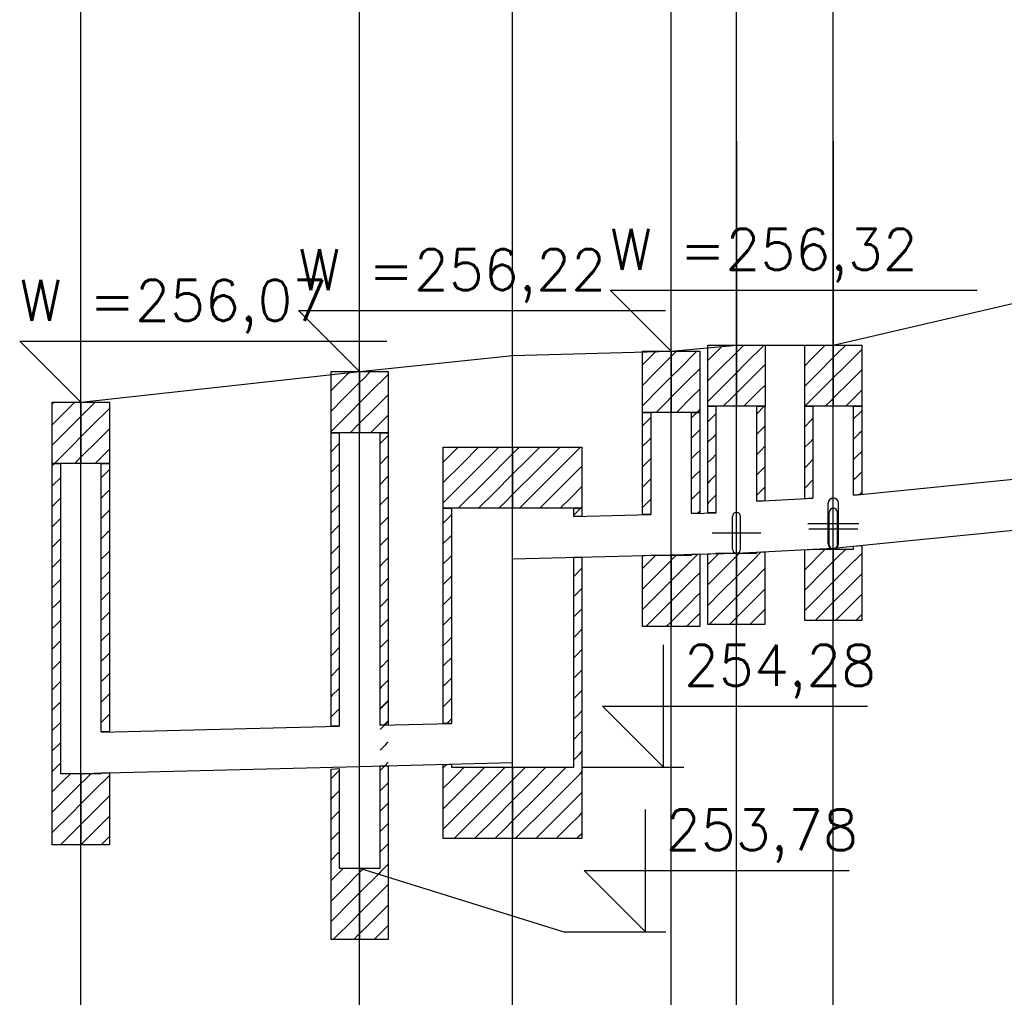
# Model space of a CAD drawing. Extents: x -1374 to -874, y -87 to 221.
# Tile 4 of 10: x -1280 to -1232, y 73 to 121. Entities that reach past the tile are written whole.
import ezdxf

# ---------------------------------------------------------------- set-up
doc = ezdxf.new("R2010")
doc.units = 0
doc.header["$MEASUREMENT"] = 0
for name, color, linetype in [('cienka', 7, 'Continuous'), ('cienka2', 1, 'Continuous'), ('gruba', 3, 'Continuous'), ('srednia', 2, 'Continuous')]:
    doc.layers.add(name, color=color, linetype=linetype)
doc.styles.add('ROMANS', font='ROMANS')

# ---------------------------------------------------------------- blocks, each defined once
blk = doc.blocks.new('*X111')
at = {"layer": 'srednia', "color": 2, "linetype": 'Continuous', "ltscale": 0.01}
for p, q in [((-0.001368, 0.110632), (-0.0014, 0.1106)), ((-0.0013, 0.1107), (-0.001368, 0.110632)), ((-0.0003, 0.1107), (-0.00105, 0.10995)), ((-0.00105, 0.10995), (-0.0014, 0.1096)), ((0, 0.11), (-0.000732, 0.109268)), ((-0.000732, 0.109268), (-0.0014, 0.1086)), ((0, 0.109), (-0.000414, 0.108586)), ((-0.000414, 0.108586), (-0.0013, 0.1077)), ((-0.000095, 0.107905), (-0.0003, 0.1077)), ((0, 0.108), (-0.000095, 0.107905))]:
    blk.add_line(p, q, dxfattribs=at)
blk = doc.blocks.new('*X112')
at = {"layer": 'srednia', "color": 2, "linetype": 'Continuous', "ltscale": 0.01}
for p, q in [((0.0007, 0.1107), (0.000223, 0.110223)), ((0.000223, 0.110223), (0, 0.11)), ((0.0014, 0.1104), (0.000541, 0.109541)), ((0.000541, 0.109541), (0, 0.109)), ((0.0014, 0.1094), (0.000859, 0.108859)), ((0.000859, 0.108859), (0, 0.108)), ((0.001177, 0.108177), (0.0007, 0.1077)), ((0.0014, 0.1084), (0.001177, 0.108177))]:
    blk.add_line(p, q, dxfattribs=at)
blk = doc.blocks.new('*X113')
at = {"layer": 'srednia', "color": 2, "linetype": 'Continuous', "ltscale": 0.01}
for p, q in [((0.0132, 0.1122), (0.012565, 0.111565)), ((0.012565, 0.111565), (0.012269, 0.111269)), ((0.013669, 0.111669), (0.012883, 0.110883)), ((0.012883, 0.110883), (0.012269, 0.110269)), ((0.013669, 0.110669), (0.013201, 0.110201)), ((0.013201, 0.110201), (0.012269, 0.109269)), ((0.013669, 0.109669), (0.01352, 0.10952)), ((0.01352, 0.10952), (0.0132, 0.1092))]:
    blk.add_line(p, q, dxfattribs=at)
blk = doc.blocks.new('*X114')
at = {"layer": 'srednia', "color": 2, "linetype": 'Continuous', "ltscale": 0.01}
for p, q in [((0.0142, 0.1122), (0.013838, 0.111838)), ((0.015069, 0.112069), (0.014156, 0.111156)), ((0.013838, 0.111838), (0.013669, 0.111669)), ((0.014156, 0.111156), (0.013669, 0.110669)), ((0.015069, 0.111069), (0.014474, 0.110474)), ((0.014474, 0.110474), (0.013669, 0.109669)), ((0.014792, 0.109792), (0.0142, 0.1092)), ((0.015069, 0.110069), (0.014792, 0.109792))]:
    blk.add_line(p, q, dxfattribs=at)
blk = doc.blocks.new('*X115')
at = {"layer": 'srednia', "color": 2, "linetype": 'Continuous', "ltscale": 0.01}
for p, q in [((0.018157, 0.108157), (0.017769, 0.107769)), ((0.0185, 0.1085), (0.018157, 0.108157)), ((0.0195, 0.1085), (0.018688, 0.107688)), ((0.0205, 0.1085), (0.01922, 0.10722)), ((0.021169, 0.108169), (0.019751, 0.106751)), ((0.018688, 0.107688), (0.017769, 0.106769)), ((0.01922, 0.10722), (0.017769, 0.105769)), ((0.019751, 0.106751), (0.0185, 0.1055)), ((0.021169, 0.107169), (0.020282, 0.106282)), ((0.020282, 0.106282), (0.0195, 0.1055)), ((0.020813, 0.105813), (0.0205, 0.1055)), ((0.021169, 0.106169), (0.020813, 0.105813))]:
    blk.add_line(p, q, dxfattribs=at)
blk = doc.blocks.new('*X116')
at = {"layer": 'srednia', "color": 2, "linetype": 'Continuous', "ltscale": 0.01}
for p, q in [((0.021345, 0.108345), (0.021169, 0.108169)), ((0.0215, 0.1085), (0.021345, 0.108345)), ((0.0225, 0.1085), (0.021876, 0.107876)), ((0.0235, 0.1085), (0.022407, 0.107407)), ((0.0245, 0.1085), (0.022938, 0.106938)), ((0.021876, 0.107876), (0.021169, 0.107169)), ((0.022407, 0.107407), (0.021169, 0.106169)), ((0.024569, 0.107569), (0.02347, 0.10647)), ((0.022938, 0.106938), (0.0215, 0.1055)), ((0.02347, 0.10647), (0.0225, 0.1055)), ((0.024569, 0.106569), (0.024001, 0.106001)), ((0.024001, 0.106001), (0.0235, 0.1055)), ((0.024532, 0.105532), (0.0245, 0.1055)), ((0.024569, 0.105569), (0.024532, 0.105532))]:
    blk.add_line(p, q, dxfattribs=at)
blk = doc.blocks.new('*X117')
at = {"layer": 'srednia', "color": 2, "linetype": 'Continuous', "ltscale": 0.01}
for p, q in [((0.0282, 0.1132), (0.027753, 0.112753)), ((0.027753, 0.112753), (0.027545, 0.112545)), ((0.028945, 0.112945), (0.028071, 0.112071)), ((0.028071, 0.112071), (0.027545, 0.111545)), ((0.028945, 0.111945), (0.02839, 0.11139)), ((0.02839, 0.11139), (0.027545, 0.110545)), ((0.028708, 0.110708), (0.0282, 0.1102)), ((0.028945, 0.110945), (0.028708, 0.110708))]:
    blk.add_line(p, q, dxfattribs=at)
blk = doc.blocks.new('*X118')
at = {"layer": 'srednia', "color": 2, "linetype": 'Continuous', "ltscale": 0.01}
for p, q in [((0.029026, 0.113026), (0.028945, 0.112945)), ((0.0292, 0.1132), (0.029026, 0.113026)), ((0.0302, 0.1132), (0.029344, 0.112344)), ((0.029344, 0.112344), (0.028945, 0.111945)), ((0.030345, 0.112345), (0.029662, 0.111662)), ((0.029662, 0.111662), (0.028945, 0.110945)), ((0.030345, 0.111345), (0.02998, 0.11098)), ((0.02998, 0.11098), (0.0292, 0.1102)), ((0.030299, 0.110299), (0.0302, 0.1102)), ((0.030345, 0.110345), (0.030299, 0.110299))]:
    blk.add_line(p, q, dxfattribs=at)
blk = doc.blocks.new('*X119')
at = {"layer": 'srednia', "color": 2, "linetype": 'Continuous', "ltscale": 0.01}
for p, q in [((0.0315, 0.1135), (0.030985, 0.112985)), ((0.030985, 0.112985), (0.030745, 0.112745)), ((0.032145, 0.113145), (0.031303, 0.112303)), ((0.031303, 0.112303), (0.030745, 0.111745)), ((0.032145, 0.112145), (0.031621, 0.111621)), ((0.031621, 0.111621), (0.030745, 0.110745)), ((0.032145, 0.111145), (0.03194, 0.11094)), ((0.03194, 0.11094), (0.0315, 0.1105))]:
    blk.add_line(p, q, dxfattribs=at)
blk = doc.blocks.new('*X120')
at = {"layer": 'srednia', "color": 2, "linetype": 'Continuous', "ltscale": 0.01}
for p, q in [((0.0325, 0.1135), (0.032258, 0.113258)), ((0.0335, 0.1135), (0.032576, 0.112576)), ((0.032258, 0.113258), (0.032145, 0.113145)), ((0.032576, 0.112576), (0.032145, 0.112145)), ((0.033545, 0.112545), (0.032894, 0.111894)), ((0.032894, 0.111894), (0.032145, 0.111145)), ((0.033545, 0.111545), (0.033212, 0.111212)), ((0.033212, 0.111212), (0.0325, 0.1105)), ((0.03353, 0.11053), (0.0335, 0.1105)), ((0.033545, 0.110545), (0.03353, 0.11053))]:
    blk.add_line(p, q, dxfattribs=at)
blk = doc.blocks.new('*X121')
at = {"layer": 'srednia', "color": 2, "linetype": 'Continuous', "ltscale": 0.01}
for p, q in [((0.035495, 0.113495), (0.035493, 0.113493)), ((0.0355, 0.1135), (0.035495, 0.113495)), ((0.0365, 0.1135), (0.035813, 0.112813)), ((0.035813, 0.112813), (0.035493, 0.112493)), ((0.036893, 0.112893), (0.036131, 0.112131)), ((0.036131, 0.112131), (0.035493, 0.111493)), ((0.036893, 0.111893), (0.03645, 0.11145)), ((0.03645, 0.11145), (0.0355, 0.1105)), ((0.036768, 0.110768), (0.0365, 0.1105)), ((0.036893, 0.110893), (0.036768, 0.110768))]:
    blk.add_line(p, q, dxfattribs=at)
blk = doc.blocks.new('*X122')
at = {"layer": 'srednia', "color": 2, "linetype": 'Continuous', "ltscale": 0.01}
for p, q in [((0.0375, 0.1135), (0.037086, 0.113086)), ((0.037086, 0.113086), (0.036893, 0.112893)), ((0.038293, 0.113293), (0.037404, 0.112404)), ((0.037404, 0.112404), (0.036893, 0.111893)), ((0.038293, 0.112293), (0.037722, 0.111722)), ((0.037722, 0.111722), (0.036893, 0.110893)), ((0.038041, 0.111041), (0.0375, 0.1105)), ((0.038293, 0.111293), (0.038041, 0.111041))]:
    blk.add_line(p, q, dxfattribs=at)
blk = doc.blocks.new('*X129')
at = {"layer": 'srednia', "color": 2, "linetype": 'Continuous', "ltscale": 0.01}
for p, q in [((-0.001397, 0.107603), (-0.0013, 0.1077)), ((-0.0014, 0.1076), (-0.001397, 0.107603)), ((-0.001372, 0.106628), (-0.001, 0.107)), ((-0.0014, 0.1066), (-0.001372, 0.106628)), ((-0.001346, 0.105654), (-0.001, 0.106)), ((-0.0014, 0.1056), (-0.001346, 0.105654)), ((-0.001321, 0.104679), (-0.001, 0.105)), ((-0.0014, 0.1046), (-0.001321, 0.104679)), ((-0.001295, 0.103705), (-0.001, 0.104)), ((-0.0014, 0.1036), (-0.001295, 0.103705)), ((-0.001269, 0.102731), (-0.001, 0.103)), ((-0.0014, 0.1026), (-0.001269, 0.102731)), ((-0.001244, 0.101756), (-0.001, 0.102)), ((-0.0014, 0.1016), (-0.001244, 0.101756)), ((-0.001218, 0.100782), (-0.001, 0.101)), ((-0.0014, 0.1006), (-0.001218, 0.100782)), ((-0.001192, 0.099808), (-0.001, 0.1)), ((-0.0014, 0.0996), (-0.001192, 0.099808)), ((-0.001167, 0.098833), (-0.001, 0.099)), ((-0.0014, 0.0986), (-0.001167, 0.098833)), ((-0.0014, 0.0976), (-0.001141, 0.097859)), ((-0.001141, 0.097859), (-0.001, 0.098)), ((-0.0014, 0.0966), (-0.001115, 0.096885)), ((-0.001115, 0.096885), (-0.001, 0.097)), ((-0.0014, 0.0956), (-0.00109, 0.09591)), ((-0.00109, 0.09591), (-0.001, 0.096)), ((-0.0014, 0.0946), (-0.001064, 0.094936)), ((-0.001064, 0.094936), (-0.001, 0.095)), ((-0.0014, 0.0936), (-0.001038, 0.093962)), ((-0.001038, 0.093962), (-0.001, 0.094)), ((-0.0014, 0.0926), (-0.001013, 0.092987)), ((-0.001013, 0.092987), (-0.001, 0.093)), ((-0.0005, 0.0925), (-0.000889, 0.092111)), ((-0.001065, 0.091935), (-0.0014, 0.0916)), ((-0.000889, 0.092111), (-0.001065, 0.091935)), ((0, 0.092), (-0.000667, 0.091333)), ((-0.000667, 0.091333), (-0.001194, 0.090806)), ((-0.001194, 0.090806), (-0.0014, 0.0906)), ((0, 0.091), (-0.000444, 0.090556)), ((-0.000444, 0.090556), (-0.001323, 0.089677)), ((0, 0.09), (-0.000222, 0.089778)), ((-0.001323, 0.089677), (-0.0014, 0.0896)), ((-0.000222, 0.089778), (-0.001, 0.089))]:
    blk.add_line(p, q, dxfattribs=at)
blk = doc.blocks.new('*X130')
at = {"layer": 'srednia', "color": 2, "linetype": 'Continuous', "ltscale": 0.01}
for p, q in [((0.001391, 0.107391), (0.001, 0.107)), ((0.0014, 0.1074), (0.001391, 0.107391)), ((0.001359, 0.106359), (0.001, 0.106)), ((0.0014, 0.1064), (0.001359, 0.106359)), ((0.001328, 0.105328), (0.001, 0.105)), ((0.0014, 0.1054), (0.001328, 0.105328)), ((0.001297, 0.104297), (0.001, 0.104)), ((0.0014, 0.1044), (0.001297, 0.104297)), ((0.0014, 0.1034), (0.001265, 0.103265)), ((0.001265, 0.103265), (0.001, 0.103)), ((0.0014, 0.1024), (0.001234, 0.102234)), ((0.001234, 0.102234), (0.001, 0.102)), ((0.0014, 0.1014), (0.001203, 0.101203)), ((0.001203, 0.101203), (0.001, 0.101)), ((0.001171, 0.100171), (0.001, 0.1)), ((0.0014, 0.1004), (0.001171, 0.100171)), ((0.00114, 0.09914), (0.001, 0.099)), ((0.0014, 0.0994), (0.00114, 0.09914)), ((0.001109, 0.098109), (0.001, 0.098)), ((0.0014, 0.0984), (0.001109, 0.098109)), ((0.001077, 0.097077), (0.001, 0.097)), ((0.0014, 0.0974), (0.001077, 0.097077)), ((0.0014, 0.0964), (0.001046, 0.096046)), ((0.001046, 0.096046), (0.001, 0.096)), ((0.0014, 0.0954), (0.001015, 0.095015)), ((0.001015, 0.095015), (0.001, 0.095))]:
    blk.add_line(p, q, dxfattribs=at)
blk = doc.blocks.new('*X131')
at = {"layer": 'srednia', "color": 2, "linetype": 'Continuous', "ltscale": 0.01}
for p, q in [((0.000143, 0.092143), (0.0005, 0.0925)), ((0.001053, 0.092053), (0.0014, 0.0924)), ((0, 0.092), (0.000143, 0.092143)), ((0.000429, 0.091429), (0.001051, 0.092051)), ((0.001051, 0.092051), (0.001053, 0.092053)), ((0, 0.091), (0.000429, 0.091429)), ((0.001155, 0.091155), (0.0014, 0.0914)), ((0.000714, 0.090714), (0.001154, 0.091154)), ((0.001154, 0.091154), (0.001155, 0.091155)), ((0, 0.09), (0.000714, 0.090714)), ((0.001257, 0.090257), (0.0014, 0.0904)), ((0, 0.089), (0.001, 0.09)), ((0, 0.089), (0.001, 0.09)), ((0.001, 0.09), (0.001256, 0.090256)), ((0.001256, 0.090256), (0.001257, 0.090257)), ((0.001286, 0.089286), (0.001359, 0.089359)), ((0.001359, 0.089359), (0.0014, 0.0894)), ((0.001359, 0.089359), (0.001359, 0.089359)), ((0.001, 0.089), (0.001286, 0.089286))]:
    blk.add_line(p, q, dxfattribs=at)
blk = doc.blocks.new('*X132')
at = {"layer": 'srednia', "color": 2, "linetype": 'Continuous', "ltscale": 0.01}
for p, q in [((0.012655, 0.108655), (0.01227, 0.10827)), ((0.01267, 0.10867), (0.012655, 0.108655)), ((0.01267, 0.10767), (0.012626, 0.107626)), ((0.012626, 0.107626), (0.01227, 0.10727)), ((0.012598, 0.106598), (0.01227, 0.10627)), ((0.01267, 0.10667), (0.012598, 0.106598)), ((0.012569, 0.105569), (0.01227, 0.10527)), ((0.01267, 0.10567), (0.012569, 0.105569)), ((0.01254, 0.10454), (0.01227, 0.10427)), ((0.01267, 0.10467), (0.01254, 0.10454)), ((0.012512, 0.103512), (0.01227, 0.10327)), ((0.01267, 0.10367), (0.012512, 0.103512)), ((0.012483, 0.102483), (0.01227, 0.10227)), ((0.01267, 0.10267), (0.012483, 0.102483)), ((0.012455, 0.101455), (0.01227, 0.10127)), ((0.01267, 0.10167), (0.012455, 0.101455)), ((0.012426, 0.100426), (0.01227, 0.10027)), ((0.01267, 0.10067), (0.012426, 0.100426)), ((0.01267, 0.09967), (0.012398, 0.099398)), ((0.012398, 0.099398), (0.01227, 0.09927)), ((0.01267, 0.09867), (0.012369, 0.098369)), ((0.012369, 0.098369), (0.01227, 0.09827)), ((0.01267, 0.09767), (0.01234, 0.09734)), ((0.01234, 0.09734), (0.01227, 0.09727)), ((0.01267, 0.09667), (0.012312, 0.096312)), ((0.012312, 0.096312), (0.01227, 0.09627)), ((0.01267, 0.09567), (0.012283, 0.095283)), ((0.012283, 0.095283), (0.01227, 0.09527))]:
    blk.add_line(p, q, dxfattribs=at)
blk = doc.blocks.new('*X134')
at = {"layer": 'srednia', "color": 2, "linetype": 'Continuous', "ltscale": 0.01}
for p, q in [((0.015066, 0.109066), (0.01467, 0.10867)), ((0.01507, 0.10907), (0.015066, 0.109066)), ((0.015038, 0.108038), (0.01467, 0.10767)), ((0.01507, 0.10807), (0.015038, 0.108038)), ((0.015009, 0.107009), (0.01467, 0.10667)), ((0.01507, 0.10707), (0.015009, 0.107009)), ((0.01498, 0.10598), (0.01467, 0.10567)), ((0.01507, 0.10607), (0.01498, 0.10598)), ((0.014951, 0.104951), (0.01467, 0.10467)), ((0.01507, 0.10507), (0.014951, 0.104951)), ((0.014923, 0.103923), (0.01467, 0.10367)), ((0.01507, 0.10407), (0.014923, 0.103923)), ((0.014894, 0.102894), (0.01467, 0.10267)), ((0.01507, 0.10307), (0.014894, 0.102894)), ((0.014865, 0.101865), (0.01467, 0.10167)), ((0.01507, 0.10207), (0.014865, 0.101865)), ((0.01507, 0.10107), (0.014837, 0.100837)), ((0.014837, 0.100837), (0.01467, 0.10067)), ((0.01507, 0.10007), (0.014808, 0.099808)), ((0.014808, 0.099808), (0.01467, 0.09967)), ((0.01507, 0.09907), (0.014779, 0.098779)), ((0.014779, 0.098779), (0.01467, 0.09867)), ((0.01507, 0.09807), (0.01475, 0.09775)), ((0.01475, 0.09775), (0.01467, 0.09767)), ((0.01507, 0.09707), (0.014722, 0.096722)), ((0.014722, 0.096722), (0.01467, 0.09667)), ((0.014693, 0.095693), (0.01467, 0.09567)), ((0.01507, 0.09607), (0.014693, 0.095693)), ((0.01507, 0.09507), (0.014875, 0.094875))]:
    blk.add_line(p, q, dxfattribs=at)
blk = doc.blocks.new('*X136')
at = {"layer": 'srednia', "color": 2, "linetype": 'Continuous', "ltscale": 0.01}
for p, q in [((0.018157, 0.105157), (0.01777, 0.10477)), ((0.01817, 0.10517), (0.018157, 0.105157)), ((0.018118, 0.104118), (0.01777, 0.10377)), ((0.01817, 0.10417), (0.018118, 0.104118)), ((0.018078, 0.103078), (0.01777, 0.10277)), ((0.01817, 0.10317), (0.018078, 0.103078)), ((0.018039, 0.102039), (0.01777, 0.10177)), ((0.01817, 0.10217), (0.018039, 0.102039)), ((0.018, 0.101), (0.01777, 0.10077)), ((0.01817, 0.10117), (0.018, 0.101)), ((0.01796, 0.09996), (0.01777, 0.09977)), ((0.01817, 0.10017), (0.01796, 0.09996)), ((0.01817, 0.09917), (0.017921, 0.098921)), ((0.017921, 0.098921), (0.01777, 0.09877)), ((0.01817, 0.09817), (0.017881, 0.097881)), ((0.017881, 0.097881), (0.01777, 0.09777)), ((0.01817, 0.09717), (0.017842, 0.096842)), ((0.017842, 0.096842), (0.01777, 0.09677)), ((0.01817, 0.09617), (0.017803, 0.095803)), ((0.017803, 0.095803), (0.01777, 0.09577)), ((0.01817, 0.09517), (0.017944, 0.094944))]:
    blk.add_line(p, q, dxfattribs=at)
blk = doc.blocks.new('*X137')
at = {"layer": 'srednia', "color": 2, "linetype": 'Continuous', "ltscale": 0.01}
for p, q in [((0.01777, 0.09277), (0.017896, 0.092896)), ((0.017896, 0.092896), (0.017944, 0.092944)), ((0.0188, 0.0928), (0.018461, 0.092461)), ((0.0198, 0.0928), (0.018922, 0.091922)), ((0.0208, 0.0928), (0.019384, 0.091384)), ((0.018461, 0.092461), (0.018089, 0.092089)), ((0.018089, 0.092089), (0.01777, 0.09177)), ((0.018922, 0.091922), (0.01796, 0.09096)), ((0.02117, 0.09217), (0.019845, 0.090845)), ((0.019384, 0.091384), (0.017831, 0.089831)), ((0.01796, 0.09096), (0.01777, 0.09077)), ((0.019845, 0.090845), (0.0183, 0.0893)), ((0.02117, 0.09117), (0.020307, 0.090307)), ((0.020307, 0.090307), (0.0193, 0.0893)), ((0.017831, 0.089831), (0.01777, 0.08977)), ((0.02117, 0.09017), (0.020768, 0.089768)), ((0.020768, 0.089768), (0.0203, 0.0893))]:
    blk.add_line(p, q, dxfattribs=at)
blk = doc.blocks.new('*X138')
at = {"layer": 'srednia', "color": 2, "linetype": 'Continuous', "ltscale": 0.01}
blk.add_line((0.02417, 0.10517), (0.0245, 0.1055), dxfattribs=at)
blk = doc.blocks.new('*X139')
at = {"layer": 'srednia', "color": 2, "linetype": 'Continuous', "ltscale": 0.01}
for p, q in [((0.024196, 0.102196), (0.02457, 0.10257)), ((0.02417, 0.10217), (0.024196, 0.102196)), ((0.024224, 0.101224), (0.02457, 0.10157)), ((0.02417, 0.10117), (0.024224, 0.101224)), ((0.024253, 0.100253), (0.02457, 0.10057)), ((0.02417, 0.10017), (0.024253, 0.100253)), ((0.024281, 0.099281), (0.02457, 0.09957)), ((0.02417, 0.09917), (0.024281, 0.099281)), ((0.024309, 0.098309), (0.02457, 0.09857)), ((0.02417, 0.09817), (0.024309, 0.098309)), ((0.024337, 0.097337), (0.02457, 0.09757)), ((0.02417, 0.09717), (0.024337, 0.097337)), ((0.024365, 0.096365), (0.02457, 0.09657)), ((0.02417, 0.09617), (0.024365, 0.096365)), ((0.02417, 0.09517), (0.024393, 0.095393)), ((0.024393, 0.095393), (0.02457, 0.09557)), ((0.02417, 0.09417), (0.024422, 0.094422)), ((0.024422, 0.094422), (0.02457, 0.09457)), ((0.02417, 0.09317), (0.02445, 0.09345)), ((0.02445, 0.09345), (0.02457, 0.09357)), ((0.02148, 0.09248), (0.0218, 0.0928)), ((0.021973, 0.091973), (0.0228, 0.0928)), ((0.022466, 0.091466), (0.0238, 0.0928)), ((0.02117, 0.09217), (0.02148, 0.09248)), ((0.022959, 0.090959), (0.024235, 0.092235)), ((0.024235, 0.092235), (0.024478, 0.092478)), ((0.024478, 0.092478), (0.02457, 0.09257)), ((0.02117, 0.09117), (0.021973, 0.091973)), ((0.02117, 0.09017), (0.022466, 0.091466)), ((0.023451, 0.090451), (0.024337, 0.091337)), ((0.024337, 0.091337), (0.024506, 0.091506)), ((0.024506, 0.091506), (0.02457, 0.09157)), ((0.0213, 0.0893), (0.022959, 0.090959)), ((0.0223, 0.0893), (0.023451, 0.090451)), ((0.023944, 0.089944), (0.02444, 0.09044)), ((0.02444, 0.09044), (0.024534, 0.090534)), ((0.024534, 0.090534), (0.02457, 0.09057)), ((0.0233, 0.0893), (0.023944, 0.089944)), ((0.0243, 0.0893), (0.024437, 0.089437)), ((0.024437, 0.089437), (0.024542, 0.089542)), ((0.024542, 0.089542), (0.024562, 0.089562)), ((0.024562, 0.089562), (0.02457, 0.08957))]:
    blk.add_line(p, q, dxfattribs=at)
blk = doc.blocks.new('*X140')
at = {"layer": 'srednia', "color": 2, "linetype": 'Continuous', "ltscale": 0.01}
for p, q in [((0.027917, 0.109917), (0.02754, 0.10954)), ((0.02794, 0.10994), (0.027917, 0.109917)), ((0.027831, 0.108831), (0.02754, 0.10854)), ((0.02794, 0.10894), (0.027831, 0.108831)), ((0.027744, 0.107744), (0.02754, 0.10754)), ((0.02794, 0.10794), (0.027744, 0.107744)), ((0.02794, 0.10694), (0.027657, 0.106657)), ((0.027657, 0.106657), (0.02754, 0.10654)), ((0.02794, 0.10594), (0.02757, 0.10557)), ((0.02757, 0.10557), (0.02754, 0.10554))]:
    blk.add_line(p, q, dxfattribs=at)
blk = doc.blocks.new('*X141')
at = {"layer": 'srednia', "color": 2, "linetype": 'Continuous', "ltscale": 0.01}
for p, q in [((0.02754, 0.10254), (0.028195, 0.103195)), ((0.028195, 0.103195), (0.0282, 0.1032)), ((0.02894, 0.10294), (0.028767, 0.102767)), ((0.028767, 0.102767), (0.02754, 0.10154)), ((0.02894, 0.10194), (0.0281, 0.1011)), ((0.0281, 0.1011), (0.02754, 0.10054)), ((0.02894, 0.10094), (0.0277, 0.0997)), ((0.02894, 0.09994), (0.0287, 0.0997))]:
    blk.add_line(p, q, dxfattribs=at)
blk = doc.blocks.new('*X142')
at = {"layer": 'srednia', "color": 2, "linetype": 'Continuous', "ltscale": 0.01}
for p, q in [((0.02994, 0.10994), (0.0302, 0.1102)), ((0.030264, 0.109264), (0.02994, 0.10894)), ((0.03034, 0.10934), (0.030264, 0.109264)), ((0.030176, 0.108176), (0.02994, 0.10794)), ((0.03034, 0.10834), (0.030176, 0.108176)), ((0.03034, 0.10734), (0.030089, 0.107089)), ((0.030089, 0.107089), (0.02994, 0.10694)), ((0.03034, 0.10634), (0.030001, 0.106001)), ((0.030001, 0.106001), (0.02994, 0.10594)), ((0.03034, 0.10534), (0.030258, 0.105258))]:
    blk.add_line(p, q, dxfattribs=at)
blk = doc.blocks.new('*X143')
at = {"layer": 'srednia', "color": 2, "linetype": 'Continuous', "ltscale": 0.01}
for p, q in [((0.02894, 0.10294), (0.029014, 0.103014)), ((0.029014, 0.103014), (0.0292, 0.1032)), ((0.0293, 0.1023), (0.029967, 0.102967)), ((0.029967, 0.102967), (0.029971, 0.102971)), ((0.029971, 0.102971), (0.030258, 0.103258)), ((0.02894, 0.10194), (0.0293, 0.1023)), ((0.029586, 0.101586), (0.030069, 0.102069)), ((0.030069, 0.102069), (0.030073, 0.102073)), ((0.030073, 0.102073), (0.03034, 0.10234)), ((0.02894, 0.10094), (0.029586, 0.101586)), ((0.029871, 0.100871), (0.030172, 0.101172)), ((0.030172, 0.101172), (0.030174, 0.101174)), ((0.030174, 0.101174), (0.03034, 0.10134)), ((0.02894, 0.09994), (0.029871, 0.100871)), ((0.0297, 0.0997), (0.030157, 0.100157)), ((0.030157, 0.100157), (0.030274, 0.100274)), ((0.030274, 0.100274), (0.030275, 0.100275)), ((0.030275, 0.100275), (0.03034, 0.10034))]:
    blk.add_line(p, q, dxfattribs=at)
blk = doc.blocks.new('*X144')
at = {"layer": 'srednia', "color": 2, "linetype": 'Continuous', "ltscale": 0.01}
for p, q in [((0.03111, 0.11011), (0.03074, 0.10974)), ((0.03114, 0.11014), (0.03111, 0.11011)), ((0.03114, 0.10914), (0.031027, 0.109027)), ((0.031027, 0.109027), (0.03074, 0.10874)), ((0.03114, 0.10814), (0.030945, 0.107945)), ((0.030945, 0.107945), (0.03074, 0.10774)), ((0.030862, 0.106862), (0.03074, 0.10674)), ((0.03114, 0.10714), (0.030862, 0.106862)), ((0.030779, 0.105779), (0.03074, 0.10574)), ((0.03114, 0.10614), (0.030779, 0.105779))]:
    blk.add_line(p, q, dxfattribs=at)
blk = doc.blocks.new('*X145')
at = {"layer": 'srednia', "color": 2, "linetype": 'Continuous', "ltscale": 0.01}
for p, q in [((0.03074, 0.10274), (0.031282, 0.103282)), ((0.032033, 0.103033), (0.03074, 0.10174)), ((0.031282, 0.103282), (0.031283, 0.103283)), ((0.031283, 0.103283), (0.0313, 0.1033)), ((0.03214, 0.10314), (0.032033, 0.103033)), ((0.03214, 0.10214), (0.031367, 0.101367)), ((0.031367, 0.101367), (0.03074, 0.10074)), ((0.03214, 0.10114), (0.0308, 0.0998)), ((0.03214, 0.10014), (0.0318, 0.0998))]:
    blk.add_line(p, q, dxfattribs=at)
blk = doc.blocks.new('*X146')
at = {"layer": 'srednia', "color": 2, "linetype": 'Continuous', "ltscale": 0.01}
for p, q in [((0.03314, 0.11014), (0.0335, 0.1105)), ((0.03345, 0.10945), (0.03314, 0.10914)), ((0.03354, 0.10954), (0.03345, 0.10945)), ((0.033356, 0.108356), (0.03314, 0.10814)), ((0.03354, 0.10854), (0.033356, 0.108356)), ((0.033261, 0.107261), (0.03314, 0.10714)), ((0.03354, 0.10754), (0.033261, 0.107261)), ((0.03354, 0.10654), (0.033167, 0.106167)), ((0.033167, 0.106167), (0.03314, 0.10614))]:
    blk.add_line(p, q, dxfattribs=at)
blk = doc.blocks.new('*X147')
at = {"layer": 'srednia', "color": 2, "linetype": 'Continuous', "ltscale": 0.01}
for p, q in [((0.033161, 0.103161), (0.033361, 0.103361)), ((0.03214, 0.10314), (0.032186, 0.103186)), ((0.032186, 0.103186), (0.0323, 0.1033)), ((0.032471, 0.102471), (0.033156, 0.103156)), ((0.033156, 0.103156), (0.033161, 0.103161)), ((0.03214, 0.10214), (0.032471, 0.102471)), ((0.033263, 0.102263), (0.03354, 0.10254)), ((0.032757, 0.101757), (0.033259, 0.102259)), ((0.033259, 0.102259), (0.033263, 0.102263)), ((0.03214, 0.10114), (0.032757, 0.101757)), ((0.033364, 0.101364), (0.03354, 0.10154)), ((0.03214, 0.10014), (0.033043, 0.101043)), ((0.033043, 0.101043), (0.033362, 0.101362)), ((0.033362, 0.101362), (0.033364, 0.101364)), ((0.033329, 0.100329), (0.033464, 0.100464)), ((0.033464, 0.100464), (0.033465, 0.100465)), ((0.033465, 0.100465), (0.03354, 0.10054)), ((0.0328, 0.0998), (0.033329, 0.100329))]:
    blk.add_line(p, q, dxfattribs=at)
blk = doc.blocks.new('*X148')
at = {"layer": 'srednia', "color": 2, "linetype": 'Continuous', "ltscale": 0.01}
for p, q in [((0.03549, 0.11049), (0.0355, 0.1105)), ((0.035831, 0.109831), (0.03549, 0.10949)), ((0.03589, 0.10989), (0.035831, 0.109831)), ((0.035734, 0.108734), (0.03549, 0.10849)), ((0.03589, 0.10889), (0.035734, 0.108734)), ((0.03589, 0.10789), (0.035637, 0.107637)), ((0.035637, 0.107637), (0.03549, 0.10749)), ((0.03589, 0.10689), (0.03554, 0.10654)), ((0.03554, 0.10654), (0.03549, 0.10649))]:
    blk.add_line(p, q, dxfattribs=at)
blk = doc.blocks.new('*X149')
at = {"layer": 'srednia', "color": 2, "linetype": 'Continuous', "ltscale": 0.01}
for p, q in [((0.03549, 0.10249), (0.036491, 0.103491)), ((0.036491, 0.103491), (0.036496, 0.103496)), ((0.036496, 0.103496), (0.0365, 0.1035)), ((0.03689, 0.10289), (0.036483, 0.102483)), ((0.036483, 0.102483), (0.03549, 0.10149)), ((0.03689, 0.10189), (0.035817, 0.100817)), ((0.035817, 0.100817), (0.03549, 0.10049)), ((0.03689, 0.10089), (0.036, 0.1))]:
    blk.add_line(p, q, dxfattribs=at)
blk = doc.blocks.new('*X150')
at = {"layer": 'srednia', "color": 2, "linetype": 'Continuous', "ltscale": 0.01}
for p, q in [((0.038269, 0.110269), (0.03789, 0.10989)), ((0.03829, 0.11029), (0.038269, 0.110269)), ((0.038168, 0.109168), (0.03789, 0.10889)), ((0.03829, 0.10929), (0.038168, 0.109168)), ((0.03829, 0.10829), (0.038067, 0.108067)), ((0.038067, 0.108067), (0.03789, 0.10789)), ((0.03829, 0.10729), (0.037966, 0.106966)), ((0.037966, 0.106966), (0.03789, 0.10689)), ((0.03829, 0.10629), (0.038168, 0.106168))]:
    blk.add_line(p, q, dxfattribs=at)
blk = doc.blocks.new('*X151')
at = {"layer": 'srednia', "color": 2, "linetype": 'Continuous', "ltscale": 0.01}
for p, q in [((0.037064, 0.103064), (0.0375, 0.1035)), ((0.03689, 0.10289), (0.037064, 0.103064)), ((0.03735, 0.10235), (0.037953, 0.102953)), ((0.037953, 0.102953), (0.037964, 0.102964)), ((0.037964, 0.102964), (0.03829, 0.10329)), ((0.03689, 0.10189), (0.03735, 0.10235)), ((0.037636, 0.101636), (0.038055, 0.102055)), ((0.038055, 0.102055), (0.038063, 0.102063)), ((0.038063, 0.102063), (0.03829, 0.10229)), ((0.03689, 0.10089), (0.037636, 0.101636)), ((0.037, 0.1), (0.037921, 0.100921)), ((0.037921, 0.100921), (0.038158, 0.101158)), ((0.038158, 0.101158), (0.038162, 0.101162)), ((0.038162, 0.101162), (0.03829, 0.10129)), ((0.038, 0.1), (0.038207, 0.100207)), ((0.038207, 0.100207), (0.03826, 0.10026)), ((0.03826, 0.10026), (0.038261, 0.100261)), ((0.038261, 0.100261), (0.03829, 0.10029))]:
    blk.add_line(p, q, dxfattribs=at)
blk = doc.blocks.new('*X177')
at = {"layer": 'srednia', "color": 2, "linetype": 'Continuous', "ltscale": 0.01}
for p, q in [((0.198943, 0.10479), (0.198978, 0.104825)), ((0.198978, 0.104825), (0.199343, 0.10519)), ((0.198943, 0.10379), (0.199054, 0.103901)), ((0.199054, 0.103901), (0.199343, 0.10419)), ((0.198943, 0.10279), (0.199131, 0.102977)), ((0.199131, 0.102977), (0.199343, 0.10319)), ((0.198943, 0.10179), (0.199207, 0.102054)), ((0.199207, 0.102054), (0.199343, 0.10219)), ((0.198943, 0.10079), (0.199283, 0.10113)), ((0.199283, 0.10113), (0.199343, 0.10119)), ((0.199316, 0.100163), (0.198943, 0.09979)), ((0.19939, 0.100237), (0.199316, 0.100163)), ((0.199553, 0.1004), (0.19939, 0.100237)), ((0.200343, 0.10019), (0.199612, 0.099459)), ((0.199612, 0.099459), (0.199187, 0.099034)), ((0.199187, 0.099034), (0.198943, 0.09879)), ((0.200343, 0.09919), (0.199834, 0.098681)), ((0.199834, 0.098681), (0.199058, 0.097905)), ((0.200343, 0.09819), (0.200056, 0.097903)), ((0.199058, 0.097905), (0.198943, 0.09779)), ((0.200056, 0.097903), (0.199053, 0.0969)), ((0.200279, 0.097126), (0.200053, 0.0969)), ((0.200343, 0.09719), (0.200279, 0.097126))]:
    blk.add_line(p, q, dxfattribs=at)
blk = doc.blocks.new('*X178')
at = {"layer": 'srednia', "color": 2, "linetype": 'Continuous', "ltscale": 0.01}
for p, q in [((0.201345, 0.108192), (0.201721, 0.108568)), ((0.201721, 0.108568), (0.201745, 0.108592)), ((0.201345, 0.107192), (0.201673, 0.10752)), ((0.201673, 0.10752), (0.201745, 0.107592)), ((0.201345, 0.106192), (0.201625, 0.106471)), ((0.201625, 0.106471), (0.201745, 0.106592)), ((0.201345, 0.105192), (0.201576, 0.105423)), ((0.201576, 0.105423), (0.201745, 0.105592)), ((0.201345, 0.104192), (0.201528, 0.104375)), ((0.201528, 0.104375), (0.201745, 0.104592)), ((0.201345, 0.103192), (0.20148, 0.103327)), ((0.20148, 0.103327), (0.201745, 0.103592)), ((0.201432, 0.102279), (0.201745, 0.102592)), ((0.201345, 0.102192), (0.201432, 0.102279)), ((0.201384, 0.10123), (0.201745, 0.101592)), ((0.201345, 0.101192), (0.201384, 0.10123)), ((0.201745, 0.100592), (0.201367, 0.100214)), ((0.200345, 0.100192), (0.200553, 0.1004)), ((0.201262, 0.100109), (0.200345, 0.099192)), ((0.201367, 0.100214), (0.201262, 0.100109)), ((0.201745, 0.099592), (0.201469, 0.099316)), ((0.201469, 0.099316), (0.200862, 0.098709)), ((0.200862, 0.098709), (0.200345, 0.098192)), ((0.201745, 0.098592), (0.201572, 0.098419)), ((0.201572, 0.098419), (0.200462, 0.097309)), ((0.201674, 0.097521), (0.201053, 0.0969)), ((0.201745, 0.097592), (0.201674, 0.097521)), ((0.200462, 0.097309), (0.200345, 0.097192))]:
    blk.add_line(p, q, dxfattribs=at)

msp = doc.modelspace()

# ---------------------------------------------------------------- linework, layer by layer
at = {"layer": 'cienka', "color": 7, "linetype": 'Continuous', "ltscale": 0.01}
for p, q in [((-1276.95183, 101.83061), (-1276.95183, 194.13061)), ((-1263.28318, 103.33061), (-1263.28318, 194.13061)), ((-1255.78318, 99.63061), (-1255.78318, 174.13061)), ((-1248.00722, 104.33061), (-1248.00722, 174.13061)), ((-1244.80722, 104.63061), (-1244.80722, 174.13061)), ((-1240.05902, 104.63061), (-1240.05902, 174.13061)), ((-1244.80722, 114.63061), (-1244.80722, 154.63061)), ((-1240.05902, 114.63061), (-1240.05902, 154.63061)), ((-1244.80722, 114.63061), (-1244.80722, 110.63061)), ((-1240.05902, 114.63061), (-1240.05902, 110.63061)), ((-1244.80722, 110.63061), (-1244.80722, 104.63061)), ((-1240.05902, 110.63061), (-1240.05902, 104.63061)), ((-1248.00722, 20.13061), (-1248.00722, 104.33061)), ((-1244.80722, 20.13061), (-1244.80722, 104.63061)), ((-1240.05902, 20.13061), (-1240.05902, 104.63061)), ((-1263.28318, 20.13061), (-1263.28318, 103.33061)), ((-1276.95183, 20.13061), (-1276.95183, 101.83061)), ((-1255.78318, 20.13061), (-1255.78318, 99.63061)), ((-1241.30902, 95.88059), (-1238.80902, 95.88059)), ((-1241.25902, 95.63041), (-1238.85902, 95.63041)), ((-1246.00722, 95.43056), (-1243.60722, 95.43056))]:
    msp.add_line(p, q, dxfattribs=at)
at = {"layer": 'cienka2', "color": 1, "linetype": 'Continuous', "ltscale": 0.01}
for p, q in [((-1244.80722, 104.63061), (-1244.80722, 110.63061)), ((-1240.05902, 104.63061), (-1240.05902, 110.63061)), ((-1248.00722, 104.33061), (-1248.00722, 110.33061)), ((-1263.28318, 103.33061), (-1263.28318, 109.33061)), ((-1276.95183, 101.83061), (-1276.95183, 107.83061)), ((-1248.00722, 104.33061), (-1251.00722, 107.33061)), ((-1251.00722, 107.33061), (-1233.00722, 107.33061)), ((-1263.28318, 103.33061), (-1266.28318, 106.33061)), ((-1266.28318, 106.33061), (-1248.28318, 106.33061)), ((-1255.78318, 99.63061), (-1255.78318, 105.63061)), ((-1276.95183, 101.83061), (-1279.95183, 104.83061)), ((-1279.95183, 104.83061), (-1261.95183, 104.83061)), ((-1248.38318, 83.93061), (-1248.38318, 89.93061)), ((-1248.38318, 83.93061), (-1251.38318, 86.93061)), ((-1251.38318, 86.93061), (-1238.38318, 86.93061)), ((-1252.38318, 83.93061), (-1247.38318, 83.93061)), ((-1249.27566, 75.86694), (-1249.27566, 81.86694)), ((-1249.27566, 75.86694), (-1252.27566, 78.86694)), ((-1252.27566, 78.86694), (-1239.27566, 78.86694)), ((-1253.27566, 75.86694), (-1248.27566, 75.86694))]:
    msp.add_line(p, q, dxfattribs=at)
msp.add_lwpolyline([(-1263.28541, 78.98309), (-1253.27566, 75.86694)], dxfattribs=at)
at = {"layer": 'gruba', "color": 3, "linetype": 'Continuous', "ltscale": 0.01}
for p, q in [((-1240.05902, 104.63061), (-1225.05902, 108.13061)), ((-1255.78318, 104.13061), (-1248.00722, 104.33061)), ((-1248.00722, 104.33061), (-1244.80722, 104.63061)), ((-1244.80722, 104.63061), (-1240.05902, 104.63061)), ((-1276.95183, 101.83061), (-1263.28318, 103.33061)), ((-1240.30902, 94.88059), (-1240.30902, 96.88059)), ((-1239.80902, 94.88059), (-1239.80902, 96.88059)), ((-1245.00722, 94.63056), (-1245.00722, 96.23056)), ((-1244.60722, 94.63056), (-1244.60722, 96.23056)), ((-1240.25902, 94.83041), (-1240.25902, 96.43041)), ((-1239.85902, 94.83041), (-1239.85902, 96.43041))]:
    msp.add_line(p, q, dxfattribs=at)
for centre, radius, start, end in [((-1240.05902, 96.88059), 0.25, 0, 180), ((-1240.05902, 96.43041), 0.2, 0, 180), ((-1244.80722, 96.23056), 0.2, 0, 180), ((-1244.80722, 94.63056), 0.2, 180, 0), ((-1240.05902, 94.88059), 0.25, 180, 0), ((-1240.05902, 94.83041), 0.2, 180, 0)]:
    msp.add_arc(centre, radius, start, end, dxfattribs=at)
at = {"layer": 'srednia', "color": 2, "linetype": 'Continuous', "ltscale": 0.01}
for p, q in [((-1240.05902, 104.63061), (-1225.05902, 108.13061)), ((-1255.78318, 104.13061), (-1248.00722, 104.33061)), ((-1248.00722, 104.33061), (-1244.80722, 104.63061)), ((-1244.80722, 104.63061), (-1240.05902, 104.63061)), ((-1263.28318, 103.33061), (-1255.78318, 104.13061)), ((-1276.95183, 101.83061), (-1263.28318, 103.33061)), ((-1239.05902, 97.27214), (-1226.05902, 98.57214)), ((-1243.80722, 96.98435), (-1241.05902, 97.12176)), ((-1252.78318, 96.23485), (-1249.00722, 96.32925)), ((-1247.00722, 96.37925), (-1245.80722, 96.40925)), ((-1240.05902, 94.67164), (-1225.05902, 96.17164)), ((-1244.80722, 94.43423), (-1240.05902, 94.67164)), ((-1255.78318, 94.15983), (-1248.00722, 94.35423)), ((-1248.00722, 94.35423), (-1244.80722, 94.43423)), ((-1275.95183, 85.65563), (-1264.28318, 85.94735)), ((-1262.28318, 85.99735), (-1258.78318, 86.08485)), ((-1263.28318, 83.97233), (-1255.78318, 84.15983)), ((-1276.95183, 83.63061), (-1263.28318, 83.97233))]:
    msp.add_line(p, q, dxfattribs=at)
for points in [[(-1249.40722, 104.33061), (-1248.00722, 104.33061), (-1248.00722, 101.33061), (-1249.40722, 101.33061), (-1249.40722, 104.33061)], [(-1248.00722, 104.33061), (-1246.60722, 104.33061), (-1246.60722, 101.33061), (-1248.00722, 101.33061), (-1248.00722, 104.33061)], [(-1246.20722, 104.63061), (-1244.80722, 104.63061), (-1244.80722, 101.63061), (-1246.20722, 101.63061), (-1246.20722, 104.63061)], [(-1244.80722, 104.63061), (-1243.40722, 104.63061), (-1243.40722, 101.63061), (-1244.80722, 101.63061), (-1244.80722, 104.63061)], [(-1241.45902, 104.63061), (-1240.05902, 104.63061), (-1240.05902, 101.63061), (-1241.45902, 101.63061), (-1241.45902, 104.63061)], [(-1240.05902, 104.63061), (-1238.65902, 104.63061), (-1238.65902, 101.63061), (-1240.05902, 101.63061), (-1240.05902, 104.63061)], [(-1264.68318, 103.33061), (-1263.28318, 103.33061), (-1263.28318, 100.33061), (-1264.68318, 100.33061), (-1264.68318, 103.33061)], [(-1263.28318, 103.33061), (-1261.88318, 103.33061), (-1261.88318, 100.33061), (-1263.28318, 100.33061), (-1263.28318, 103.33061)], [(-1278.35183, 101.83061), (-1276.95183, 101.83061), (-1276.95183, 98.83061), (-1278.35183, 98.83061), (-1278.35183, 101.83061)], [(-1276.95183, 101.83061), (-1275.55183, 101.83061), (-1275.55183, 98.83061), (-1276.95183, 98.83061), (-1276.95183, 101.83061)], [(-1245.81183, 101.63061), (-1245.81183, 96.41061), (-1246.21183, 96.40061), (-1246.21183, 101.63061), (-1245.81183, 101.63061)], [(-1243.41183, 101.63061), (-1243.41183, 97.00061), (-1243.81183, 96.98061), (-1243.81183, 101.63061), (-1243.41183, 101.63061)], [(-1241.06183, 101.63061), (-1241.06183, 97.12061), (-1241.46183, 97.10061), (-1241.46183, 101.63061), (-1241.06183, 101.63061)], [(-1238.66183, 101.63061), (-1238.66183, 97.31061), (-1239.06183, 97.27061), (-1239.06183, 101.63061), (-1238.66183, 101.63061)], [(-1249.01183, 101.33061), (-1249.01183, 96.33061), (-1249.41183, 96.32061), (-1249.41183, 101.33061), (-1249.01183, 101.33061)], [(-1246.61183, 101.33061), (-1246.61183, 96.39061), (-1247.01183, 96.38061), (-1247.01183, 101.33061), (-1246.61183, 101.33061)], [(-1264.28183, 100.33061), (-1264.28183, 85.95061), (-1264.68183, 85.94061), (-1264.68183, 100.33061), (-1264.28183, 100.33061)], [(-1261.88183, 100.33061), (-1261.88183, 86.01061), (-1262.28183, 86.00061), (-1262.28183, 100.33061), (-1261.88183, 100.33061)], [(-1259.18318, 99.63061), (-1255.78318, 99.63061), (-1255.78318, 96.63061), (-1259.18318, 96.63061), (-1259.18318, 99.63061)], [(-1255.78318, 99.63061), (-1252.38318, 99.63061), (-1252.38318, 96.63061), (-1255.78318, 96.63061), (-1255.78318, 99.63061)], [(-1277.95183, 98.83061), (-1277.95183, 83.63061), (-1276.95183, 83.63061), (-1276.95183, 80.13061), (-1278.35183, 80.13061), (-1278.35183, 98.83061), (-1277.95183, 98.83061)], [(-1275.55183, 98.83061), (-1275.55183, 85.67061), (-1275.95183, 85.66061), (-1275.95183, 98.83061), (-1275.55183, 98.83061)], [(-1258.78183, 96.63061), (-1258.78183, 86.08061), (-1259.18183, 86.07061), (-1259.18183, 96.63061), (-1258.78183, 96.63061)], [(-1252.38183, 96.63061), (-1252.38183, 96.24061), (-1252.78183, 96.23061), (-1252.78183, 96.63061), (-1252.38183, 96.63061)], [(-1240.06183, 94.63061), (-1240.06183, 91.13061), (-1241.46183, 91.13061), (-1241.46183, 94.60061), (-1241.06183, 94.62061), (-1241.06183, 94.63061), (-1240.06183, 94.63061)], [(-1238.66183, 91.13061), (-1240.06183, 91.13061), (-1240.06183, 94.63061), (-1239.06183, 94.63061), (-1239.06183, 94.77061), (-1238.66183, 94.81061), (-1238.66183, 91.13061)], [(-1252.38183, 80.43061), (-1255.78183, 80.43061), (-1255.78183, 83.93061), (-1252.78183, 83.93061), (-1252.78183, 94.23061), (-1252.38183, 94.24061), (-1252.38183, 80.43061)], [(-1248.01183, 94.33061), (-1248.01183, 90.83061), (-1249.41183, 90.83061), (-1249.41183, 94.32061), (-1249.01183, 94.33061), (-1248.01183, 94.33061)], [(-1246.61183, 90.83061), (-1248.01183, 90.83061), (-1248.01183, 94.33061), (-1247.01183, 94.33061), (-1247.01183, 94.38061), (-1246.61183, 94.39061), (-1246.61183, 90.83061)], [(-1244.81183, 94.43061), (-1244.81183, 90.93061), (-1246.21183, 90.93061), (-1246.21183, 94.40061), (-1245.81183, 94.41061), (-1245.81183, 94.43061), (-1244.81183, 94.43061)], [(-1243.41183, 90.93061), (-1244.81183, 90.93061), (-1244.81183, 94.43061), (-1243.81183, 94.43061), (-1243.81183, 94.48061), (-1243.41183, 94.50061), (-1243.41183, 90.93061)], [(-1263.28318, 78.98309), (-1262.28318, 78.98309), (-1262.28318, 83.99733), (-1261.88318, 84.00733), (-1261.88318, 75.48309), (-1263.28318, 75.48309), (-1263.28318, 78.98309)], [(-1258.78183, 83.93061), (-1255.78183, 83.93061), (-1255.78183, 80.43061), (-1259.18183, 80.43061), (-1259.18183, 84.07061), (-1258.78183, 84.08061), (-1258.78183, 83.93061)], [(-1275.55183, 80.13061), (-1276.95183, 80.13061), (-1276.95183, 83.63061), (-1275.95183, 83.63061), (-1275.95183, 83.65061), (-1275.55183, 83.66061), (-1275.55183, 80.13061)], [(-1264.28541, 78.98309), (-1263.28541, 78.98309), (-1263.28541, 75.48309), (-1264.68541, 75.48309), (-1264.68541, 83.83309), (-1264.28541, 83.87309), (-1264.28541, 78.98309)]]:
    msp.add_lwpolyline(points, dxfattribs=at)

# ---------------------------------------------------------------- block references
at = {"linetype": 'Continuous', "xscale": 1000, "yscale": 1000, "zscale": 1000}
for name, p in [('*X117', (-1276.95183, -8.86939)), ('*X118', (-1276.95183, -8.86939)), ('*X119', (-1276.95183, -8.86939)), ('*X120', (-1276.95183, -8.86939)), ('*X121', (-1276.95183, -8.86939)), ('*X122', (-1276.95183, -8.86939)), ('*X113', (-1276.95183, -8.86939)), ('*X114', (-1276.95183, -8.86939)), ('*X111', (-1276.95183, -8.86939)), ('*X112', (-1276.95183, -8.86939)), ('*X146', (-1276.95183, -8.86939)), ('*X148', (-1276.95183, -8.86939)), ('*X150', (-1276.95183, -8.86939)), ('*X140', (-1276.95183, -8.86939)), ('*X142', (-1276.95183, -8.86939)), ('*X144', (-1276.95183, -8.86939)), ('*X134', (-1276.95183, -8.86939)), ('*X132', (-1276.95183, -8.86939)), ('*X115', (-1276.95183, -8.86939)), ('*X116', (-1276.95183, -8.86939)), ('*X129', (-1276.95183, -8.86939)), ('*X130', (-1276.95183, -8.86939)), ('*X138', (-1276.95183, -8.86939)), ('*X136', (-1276.95183, -8.86939)), ('*X149', (-1276.95183, -8.86939)), ('*X151', (-1276.95183, -8.86939)), ('*X141', (-1276.95183, -8.86939)), ('*X143', (-1276.95183, -8.86939)), ('*X145', (-1276.95183, -8.86939)), ('*X147', (-1276.95183, -8.86939)), ('*X139', (-1276.95183, -8.86939)), ('*X178', (-1463.62855, -21.41691)), ('*X137', (-1276.95183, -8.86939)), ('*X131', (-1276.95183, -8.86939)), ('*X177', (-1463.62855, -21.41691))]:
    msp.add_blockref(name, p, dxfattribs=at)

# ---------------------------------------------------------------- texts
at = {"layer": 'cienka2', "color": 1, "linetype": 'Continuous', "ltscale": 0.01, "style": 'ROMANS'}
for s, p in [('W =256,32', (-1251.00722, 108.33061)), ('W =256,22', (-1266.28318, 107.33061)), ('W =256,07', (-1279.95183, 105.83061)), ('254,28', (-1247.38318, 87.93061)), ('253,78', (-1248.27566, 79.86694))]:
    msp.add_text(s, height=2, dxfattribs=at).set_placement(p)

doc.saveas('drawing.dxf')
